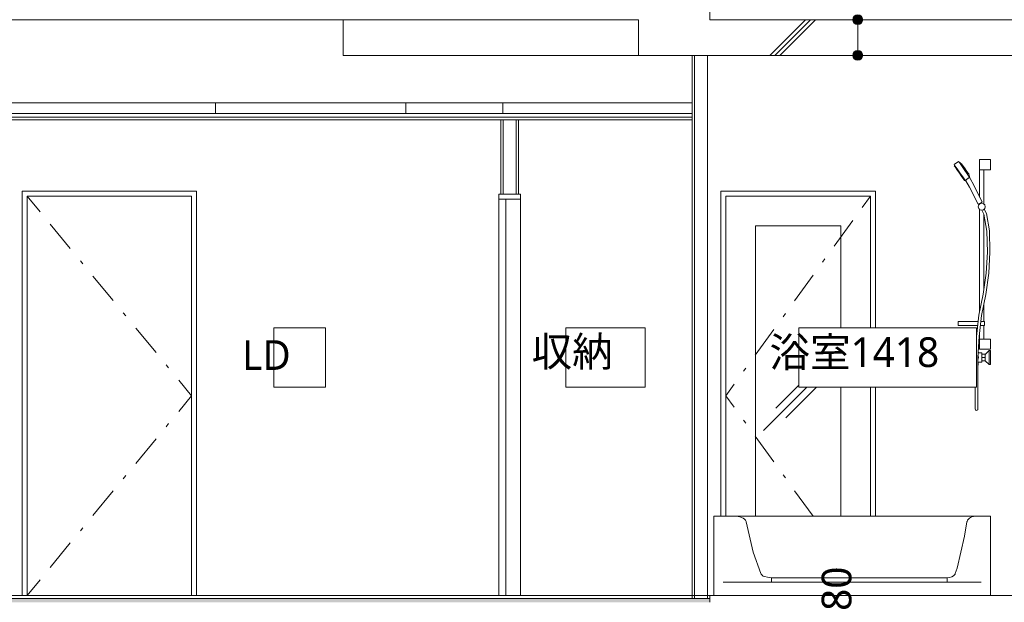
# Model space of a CAD drawing. Header units: millimetres. Extents: x 0 to 841, y 0 to 1188.
# Tile 17 of 98: x 251 to 350, y 338 to 397. Entities that reach past the tile are written whole.
import ezdxf
from ezdxf.xclip import XClip

# ---------------------------------------------------------------- set-up
doc = ezdxf.new("R2010")
doc.units = ezdxf.units.MM
doc.header["$MEASUREMENT"] = 0
doc.header["$XCLIPFRAME"] = 0
doc.linetypes.add('Wipeout_Contour', pattern=[1000, 0, -1000])
doc.linetypes.add('通り芯', pattern=[19, 15, -2, 0, -2])
for name, color, linetype in [('UB.★', 7, 'Continuous'), ('スラブ', 7, 'Continuous'), ('壁-間仕切り', 7, 'Continuous'), ('天井', 7, 'Continuous'), ('室名.★', 7, 'Continuous'), ('寸法', 7, 'Continuous'), ('床', 7, 'Continuous')]:
    doc.layers.add(name, color=color, linetype=linetype)
for name, color, linetype, lineweight in [('UB.★_ペン_番号__1', 7, 'Continuous', 5), ('スラブ_ペン_番号__29', 7, 'Continuous', 15), ('壁-間仕切り_ペン_番号__141', 7, 'Continuous', 15), ('壁-間仕切り_ペン_番号__23', 7, 'Continuous', 15), ('天井_ペン_番号__141', 7, 'Continuous', 15), ('室名.★_ペン_番号__46', 7, 'Continuous', 13), ('寸法_ペン_番号__45', 7, 'Continuous', 13), ('寸法_ペン_番号__46', 7, 'Continuous', 13), ('床_ペン_番号__141', 7, 'Continuous', 15)]:
    doc.layers.add(name, color=color, linetype=linetype, lineweight=lineweight)
for name, color, linetype, lineweight, true_color in [('UB.★_ペン_番号__75', 251, 'Continuous', 5, 0x6a6a6a), ('スラブ_ペン_番号__169', 253, 'Continuous', 5, 0xaaaaaa), ('スラブ_ペン_番号__89', 251, 'Continuous', 5, 0x6a6a6a), ('壁-躯体_ペン_番号__85', 251, 'Continuous', 5, 0x6a6a6a), ('壁-躯体_ペン_番号__87', 251, 'Continuous', 5, 0x6a6a6a), ('壁-間仕切り_ペン_番号__161', 251, 'Continuous', 5, 0x6a6a6a), ('壁-間仕切り_ペン_番号__63', 251, 'Continuous', 5, 0x6a6a6a), ('天井_ペン_番号__161', 251, 'Continuous', 5, 0x6a6a6a), ('室名.★_ペン_番号__85', 251, 'Continuous', 5, 0x6a6a6a), ('寸法_ペン_番号__85', 251, 'Continuous', 5, 0x6a6a6a), ('床_ペン_番号__161', 251, 'Continuous', 5, 0x6a6a6a), ('床_ペン_番号__169', 253, 'Continuous', 5, 0xaaaaaa), ('梁_ペン_番号__90', 251, 'Continuous', 5, 0x6a6a6a)]:
    doc.layers.add(name, color=color, linetype=linetype, lineweight=lineweight, true_color=true_color)
doc.styles.add('GENERATED_STYLE_1', font='meiryo.ttc')
pattern_1 = [(45, (121.78, 213.639), (-12.7279, 12.7279), []), (45, (121.525, 213.894), (-12.7279, 12.7279), []), (45, (121.27, 214.148), (-12.7279, 12.7279), [])]

# ---------------------------------------------------------------- blocks, each defined once
blk = doc.blocks.new('図面_7_7', base_point=(216.78, 313.239))
at = {"layer": 'UB.★_ペン_番号__1', "color": 7, "linetype": 'Continuous', "lineweight": 5}
for p, q in [((348.49, 347.139), (348.49, 339.139)), ((321.501, 339.139), (347.559, 339.139))]:
    blk.add_line(p, q, dxfattribs=at)
at = {"layer": 'UB.★_ペン_番号__75', "color": 251, "linetype": 'Continuous', "lineweight": 5, "true_color": 0x6a6a6a}
for p, q in [((344.832, 382.612), (345.273, 382.921)), ((344.909, 382.502), (344.832, 382.612)), ((344.84, 382.496), (344.89, 382.53)), ((345.351, 382.812), (345.275, 382.922)), ((345.275, 382.922), (345.275, 382.922)), ((345.275, 382.922), (345.277, 382.921)), ((345.277, 382.921), (345.602, 382.663)), ((345.561, 382.512), (345.351, 382.812)), ((345.648, 382.597), (345.602, 382.663)), ((345.774, 382.417), (345.648, 382.597)), ((347.39, 383.119), (347.419, 383.119)), ((347.39, 382.099), (347.39, 383.119)), ((347.419, 383.119), (347.5, 383.119)), ((347.5, 383.119), (347.61, 383.119)), ((347.61, 383.119), (348.49, 383.119)), ((348.49, 382.099), (348.49, 383.119)), ((344.91, 382.397), (344.84, 382.496)), ((345.119, 382.202), (344.909, 382.502)), ((345.099, 382.127), (344.91, 382.397)), ((345.357, 381.759), (345.099, 382.127)), ((345.406, 381.793), (345.119, 382.202)), ((345.615, 381.39), (345.357, 381.759)), ((345.693, 381.383), (345.406, 381.793)), ((345.848, 382.103), (345.561, 382.512)), ((345.946, 382.171), (345.774, 382.417)), ((346.135, 381.693), (345.848, 382.103)), ((346.119, 381.926), (345.946, 382.171)), ((346.244, 381.746), (346.119, 381.926)), ((346.345, 381.393), (346.135, 381.693)), ((346.291, 381.68), (346.244, 381.746)), ((346.422, 381.286), (346.291, 381.68)), ((347.39, 382.099), (347.419, 382.099)), ((347.39, 379.331), (347.39, 382.099)), ((347.419, 382.099), (347.5, 382.099)), ((347.5, 382.099), (347.61, 382.099)), ((347.61, 382.099), (348.49, 382.099)), ((347.83, 378.631), (347.83, 382.099)), ((345.804, 381.12), (345.615, 381.39)), ((345.903, 381.084), (345.693, 381.383)), ((345.873, 381.021), (345.804, 381.12)), ((345.873, 381.021), (345.922, 381.056)), ((345.979, 380.974), (345.903, 381.084)), ((345.979, 380.974), (346.005, 380.991)), ((346, 381.036), (345.995, 381.008)), ((345.995, 381.008), (345.995, 381.006)), ((346.007, 380.989), (345.995, 381.006)), ((346.006, 381.042), (346, 381.036)), ((346.039, 381.081), (346.006, 381.042)), ((346.386, 380.343), (346.007, 380.989)), ((346.051, 381.091), (346.039, 381.081)), ((346.099, 381.131), (346.051, 381.091)), ((346.116, 381.143), (346.099, 381.131)), ((346.173, 381.182), (346.116, 381.143)), ((346.191, 381.195), (346.173, 381.182)), ((346.191, 381.195), (346.246, 381.233)), ((346.246, 381.233), (346.264, 381.244)), ((346.264, 381.244), (346.313, 381.274)), ((346.313, 381.274), (346.327, 381.279)), ((346.327, 381.279), (346.368, 381.293)), ((346.422, 381.283), (346.345, 381.393)), ((346.368, 381.293), (346.374, 381.292)), ((346.374, 381.292), (346.395, 381.287)), ((346.429, 381.228), (346.395, 381.287)), ((346.404, 381.271), (346.42, 381.282)), ((346.42, 381.282), (346.422, 381.283)), ((346.422, 381.283), (346.422, 381.286)), ((346.8, 380.547), (346.429, 381.228)), ((347.64, 378.814), (346.8, 380.547)), ((347.241, 378.629), (346.386, 380.343)), ((347.241, 378.629), (347.258, 378.636)), ((347.258, 378.636), (347.305, 378.658)), ((347.326, 378.566), (347.287, 378.65)), ((347.43, 378.671), (347.298, 378.539)), ((347.305, 378.658), (347.368, 378.688)), ((347.368, 378.688), (347.441, 378.721)), ((347.61, 378.719), (347.43, 378.671)), ((347.441, 378.721), (347.513, 378.755)), ((347.513, 378.755), (347.577, 378.785)), ((347.577, 378.785), (347.623, 378.807)), ((347.632, 378.713), (347.595, 378.793)), ((347.79, 378.671), (347.61, 378.719)), ((347.623, 378.807), (347.64, 378.814)), ((347.922, 378.539), (347.79, 378.671)), ((347.298, 378.539), (347.25, 378.359)), ((347.25, 378.359), (347.298, 378.179)), ((347.298, 378.179), (347.43, 378.047)), ((347.39, 367.731), (347.39, 378.087)), ((347.43, 378.047), (347.61, 377.999)), ((347.61, 377.999), (347.79, 378.047)), ((347.823, 377.595), (347.632, 378.005)), ((347.79, 378.047), (347.922, 378.179)), ((348.119, 375.906), (347.823, 377.595)), ((347.83, 370.076), (347.83, 377.555)), ((348.073, 377.673), (347.864, 378.121)), ((347.97, 378.359), (347.922, 378.539)), ((347.922, 378.179), (347.97, 378.359)), ((348.379, 375.932), (348.073, 377.673)), ((348.18, 373.791), (348.119, 375.906)), ((348.44, 373.787), (348.379, 375.932)), ((348.058, 371.672), (348.18, 373.791)), ((348.317, 371.646), (348.44, 373.787)), ((347.755, 369.551), (348.058, 371.672)), ((348.011, 369.507), (348.317, 371.646)), ((347.327, 367.419), (347.755, 369.551)), ((347.584, 367.379), (348.011, 369.507)), ((347.83, 366.779), (347.83, 368.603)), ((345.219, 366.779), (345.508, 366.779)), ((345.219, 366.379), (345.219, 366.779)), ((345.508, 366.779), (346.008, 366.779)), ((346.008, 366.779), (346.581, 366.779)), ((346.581, 366.779), (347.074, 366.779)), ((347.074, 366.779), (347.254, 366.779)), ((347.082, 365.28), (347.327, 367.419)), ((347.341, 365.258), (347.584, 367.379)), ((347.516, 366.779), (347.61, 366.779)), ((347.61, 366.779), (347.74, 366.779)), ((347.74, 366.779), (347.835, 366.779)), ((347.835, 366.779), (347.87, 366.779)), ((347.87, 366.379), (347.87, 366.779)), ((345.219, 366.379), (345.508, 366.379)), ((345.508, 366.379), (346.008, 366.379)), ((346.008, 366.379), (346.581, 366.379)), ((346.581, 366.379), (347.074, 366.379)), ((347.074, 366.379), (347.208, 366.379)), ((347.39, 364.999), (347.39, 365.681)), ((347.47, 366.379), (347.61, 366.379)), ((347.61, 366.379), (347.74, 366.379)), ((347.74, 366.379), (347.835, 366.379)), ((347.83, 364.999), (347.83, 366.379)), ((347.835, 366.379), (347.87, 366.379)), ((346.96, 363.143), (347.082, 365.28)), ((347.22, 363.135), (347.341, 365.258)), ((347.39, 364.999), (347.419, 364.999)), ((347.39, 363.979), (347.39, 364.999)), ((347.419, 364.999), (347.5, 364.999)), ((347.5, 364.999), (347.61, 364.999)), ((347.61, 364.999), (348.49, 364.999)), ((348.49, 363.979), (348.49, 364.999)), ((347.39, 363.979), (347.419, 363.979)), ((347.419, 363.979), (347.5, 363.979)), ((347.5, 363.979), (347.61, 363.979)), ((347.61, 363.979), (348.49, 363.979)), ((347.95, 363.459), (348.35, 363.839)), ((348.35, 363.839), (348.35, 363.745)), ((348.35, 363.839), (348.49, 363.839)), ((348.35, 363.745), (348.35, 363.489)), ((348.49, 363.839), (348.49, 363.745)), ((348.49, 363.745), (348.49, 363.489)), ((346.252, 363.178), (346.417, 363.414)), ((346.252, 363.1), (346.252, 363.178)), ((346.252, 363.178), (346.254, 363.178)), ((346.417, 362.864), (346.252, 363.1)), ((346.252, 363.1), (346.254, 363.1)), ((346.254, 363.178), (346.269, 363.173)), ((346.254, 363.1), (346.269, 363.105)), ((346.269, 363.173), (346.296, 363.164)), ((346.269, 363.105), (346.296, 363.114)), ((346.296, 363.164), (346.312, 363.159)), ((346.296, 363.114), (346.312, 363.118)), ((346.312, 363.159), (346.461, 363.374)), ((346.312, 363.118), (346.312, 363.159)), ((346.461, 362.904), (346.312, 363.118)), ((346.417, 363.414), (346.599, 363.57)), ((346.599, 362.708), (346.417, 362.864)), ((346.461, 363.374), (346.627, 363.515)), ((346.627, 362.763), (346.461, 362.904)), ((346.57, 363.555), (346.505, 363.489)), ((346.505, 362.789), (346.57, 362.723)), ((346.586, 363.559), (346.57, 363.555)), ((346.57, 362.723), (346.586, 362.719)), ((346.599, 363.57), (346.835, 363.618)), ((346.835, 362.66), (346.599, 362.708)), ((346.627, 363.515), (346.832, 363.556)), ((346.832, 362.722), (346.627, 362.763)), ((346.81, 363.619), (346.72, 363.595)), ((346.72, 362.683), (346.81, 362.659)), ((346.987, 363.619), (346.81, 363.619)), ((346.81, 362.659), (346.96, 362.659)), ((346.832, 363.556), (346.981, 363.509)), ((346.96, 362.762), (346.832, 362.722)), ((346.835, 363.618), (346.984, 363.571)), ((346.96, 362.699), (346.835, 362.66)), ((346.85, 363.639), (346.882, 363.639)), ((346.85, 363.619), (346.85, 363.639)), ((346.882, 363.639), (346.97, 363.639)), ((346.93, 362.359), (346.93, 362.659)), ((346.96, 360.439), (346.96, 363.143)), ((346.97, 363.639), (346.988, 363.639)), ((347.228, 363.139), (347.22, 363.108)), ((347.22, 360.439), (347.22, 363.135)), ((347.23, 362.906), (347.22, 362.896)), ((347.22, 362.659), (347.61, 362.659)), ((347.222, 363.164), (347.228, 363.139)), ((347.29, 363.139), (347.23, 362.906)), ((347.233, 363.36), (347.29, 363.139)), ((347.61, 363.619), (347.248, 363.619)), ((347.249, 363.639), (347.298, 363.639)), ((347.25, 362.359), (347.25, 362.659)), ((347.298, 363.639), (347.33, 363.639)), ((347.33, 363.619), (347.33, 363.639)), ((347.61, 362.659), (347.61, 363.619)), ((347.95, 363.468), (347.61, 363.468)), ((347.95, 363.139), (347.61, 363.139)), ((347.95, 362.81), (347.61, 362.81)), ((347.95, 363.468), (347.95, 363.139)), ((347.95, 363.139), (347.95, 362.81)), ((347.95, 362.819), (348.35, 362.439)), ((348.35, 363.489), (348.35, 363.139)), ((348.35, 363.139), (348.35, 362.789)), ((348.35, 362.789), (348.35, 362.533)), ((348.49, 363.489), (348.49, 363.139)), ((348.49, 363.139), (348.49, 362.789)), ((348.49, 362.789), (348.49, 362.533)), ((346.93, 362.359), (346.951, 362.359)), ((346.951, 362.359), (346.96, 362.359)), ((347.22, 362.359), (347.228, 362.359)), ((347.228, 362.359), (347.25, 362.359)), ((348.35, 362.533), (348.35, 362.439)), ((348.35, 362.439), (348.49, 362.439)), ((348.49, 362.533), (348.49, 362.439)), ((346.96, 360.113), (346.96, 360.439)), ((346.96, 359.792), (346.96, 360.113)), ((346.96, 359.482), (346.96, 359.792)), ((347.22, 360.113), (347.22, 360.439)), ((347.22, 359.792), (347.22, 360.113)), ((347.22, 359.482), (347.22, 359.792)), ((346.96, 359.189), (346.96, 359.482)), ((346.96, 358.917), (346.96, 359.189)), ((346.96, 358.671), (346.96, 358.917)), ((347.22, 359.189), (347.22, 359.482)), ((347.22, 358.917), (347.22, 359.189)), ((347.22, 358.671), (347.22, 358.917)), ((346.96, 358.456), (346.96, 358.671)), ((346.96, 358.274), (346.96, 358.456)), ((346.96, 358.129), (346.96, 358.274)), ((346.96, 358.024), (346.96, 358.129)), ((346.96, 357.96), (346.96, 358.024)), ((346.96, 357.939), (346.96, 357.96)), ((346.96, 357.939), (346.977, 357.874)), ((346.977, 357.874), (347.025, 357.826)), ((347.025, 357.826), (347.09, 357.809)), ((347.09, 357.809), (347.155, 357.826)), ((347.155, 357.826), (347.202, 357.874)), ((347.202, 357.874), (347.22, 357.939)), ((347.22, 358.456), (347.22, 358.671)), ((347.22, 358.274), (347.22, 358.456)), ((347.22, 358.129), (347.22, 358.274)), ((347.22, 358.024), (347.22, 358.129)), ((347.22, 357.96), (347.22, 358.024)), ((347.22, 357.939), (347.22, 357.96)), ((322.733, 347.139), (322.932, 347.139)), ((322.733, 347.139), (322.733, 347.139)), ((322.932, 347.139), (323.944, 347.139)), ((323.944, 347.139), (325.122, 347.139)), ((325.122, 347.139), (326.387, 347.139)), ((326.387, 347.139), (344.133, 347.139)), ((344.133, 347.139), (345.02, 347.139)), ((345.02, 347.139), (345.846, 347.139)), ((345.846, 347.139), (346.556, 347.139)), ((346.556, 347.139), (347.082, 347.139)), ((347.082, 347.139), (347.082, 347.139)), ((348.49, 339.139), (347.559, 339.139))]:
    blk.add_line(p, q, dxfattribs=at)
at = {"layer": 'スラブ_ペン_番号__89', "color": 251, "linetype": 'Continuous', "lineweight": 5, "true_color": 0x6a6a6a}
blk.add_line((283.18, 393.639), (283.18, 397.239), dxfattribs=at)
at = {"layer": '壁-間仕切り_ペン_番号__23', "color": 7, "linetype": 'Continuous', "lineweight": 15, "flags": 128}
blk.add_lwpolyline([(298.88, 379.139), (299.6, 379.139), (301.08, 379.139)], dxfattribs=at)
at = {"layer": '壁-間仕切り_ペン_番号__63', "color": 251, "linetype": 'Continuous', "lineweight": 5, "true_color": 0x6a6a6a}
for p, q in [((268.38, 379.939), (250.78, 379.939)), ((321.28, 347.139), (321.28, 379.939)), ((321.28, 379.939), (336.88, 379.939)), ((336.88, 379.939), (336.88, 347.139)), ((252.586, 377.854), (251.28, 379.439)), ((251.28, 379.439), (267.88, 379.439)), ((336.38, 379.439), (321.78, 379.439)), ((321.78, 379.439), (321.78, 347.139)), ((335.534, 378.272), (336.38, 379.439)), ((336.38, 347.139), (336.38, 379.439)), ((255.638, 374.149), (253.603, 376.619)), ((332.718, 374.385), (334.595, 376.976)), ((324.78, 347.139), (324.78, 376.439)), ((324.78, 376.439), (333.38, 376.439)), ((333.38, 376.439), (333.38, 347.139)), ((256.909, 372.606), (256.655, 372.914)), ((331.544, 372.765), (331.779, 373.089)), ((259.961, 368.901), (257.927, 371.371)), ((328.728, 368.878), (330.605, 371.469)), ((261.233, 367.357), (260.979, 367.666)), ((327.554, 367.259), (327.789, 367.582)), ((264.285, 363.652), (262.25, 366.122)), ((324.738, 363.372), (326.616, 365.963)), ((325.58, 355.789), (332.58, 362.789)), ((265.557, 362.109), (265.302, 362.418)), ((323.565, 361.752), (323.799, 362.076)), ((267.88, 359.289), (266.574, 360.874)), ((326.835, 358.034), (330.335, 361.534)), ((321.78, 359.289), (322.626, 360.456)), ((327.825, 357.044), (331.325, 360.544)), ((267.88, 359.289), (266.574, 357.704)), ((321.78, 359.289), (322.626, 358.122)), ((323.565, 356.826), (323.799, 356.502)), ((265.557, 356.469), (265.302, 356.16)), ((264.285, 354.925), (262.25, 352.456)), ((324.738, 355.206), (326.616, 352.615)), ((261.233, 351.221), (260.979, 350.912)), ((327.554, 351.319), (327.789, 350.995)), ((259.961, 349.677), (257.927, 347.207)), ((328.728, 349.7), (330.583, 347.139)), ((256.909, 345.972), (256.655, 345.664)), ((255.638, 344.429), (253.603, 341.959))]:
    blk.add_line(p, q, dxfattribs=at)
at = {"color": 254, "linetype": 'Wipeout_Contour', "lineweight": 0, "ltscale": 1912.084812}
blk.add_wipeout([(326.387, 340.472), (344.133, 340.472), (344.133, 340.907), (326.387, 340.907)], dxfattribs=at).dxf.layer = 'UB.★'
at = {"color": 254, "linetype": 'Wipeout_Contour', "lineweight": 0, "ltscale": 1944.765268}
blk.add_wipeout([(319.93, 393.639), (318.63, 393.639), (318.63, 338.839), (319.93, 338.839)], dxfattribs=at).dxf.layer = '壁-間仕切り'
at = {"color": 254, "linetype": 'Wipeout_Contour', "lineweight": 0, "ltscale": 2428.485147}
blk.add_wipeout([(299.33, 379.639), (299.33, 387.139), (299.08, 387.139), (299.08, 379.639), (299.1, 379.639)], dxfattribs=at).dxf.layer = '壁-間仕切り'
at = {"color": 254, "linetype": 'Wipeout_Contour', "lineweight": 0, "ltscale": 2432.876699}
blk.add_wipeout([(300.88, 379.639), (300.88, 387.139), (300.63, 387.139), (300.63, 379.639), (300.86, 379.639)], dxfattribs=at).dxf.layer = '壁-間仕切り'
at = {"color": 254, "linetype": 'Wipeout_Contour', "lineweight": 0, "ltscale": 1831.254431}
blk.add_wipeout([(276.17, 360.139), (281.39, 360.139), (281.39, 366.139), (276.17, 366.139)], dxfattribs=at).dxf.layer = '室名.★'
at = {"color": 254, "linetype": 'Wipeout_Contour', "lineweight": 0, "ltscale": 1908.928184}
blk.add_wipeout([(305.63, 360.139), (313.63, 360.139), (313.63, 366.139), (305.63, 366.139)], dxfattribs=at).dxf.layer = '室名.★'
at = {"layer": 'UB.★_ペン_番号__1', "color": 7, "linetype": 'Continuous', "lineweight": 5}
for p, q in [((326.387, 340.907), (326.387, 340.472)), ((344.133, 340.907), (344.133, 340.472)), ((326.387, 340.472), (321.501, 340.472)), ((344.133, 340.472), (326.387, 340.472)), ((347.559, 340.472), (344.133, 340.472))]:
    blk.add_line(p, q, dxfattribs=at)
at = {"layer": 'UB.★_ペン_番号__1', "color": 7, "linetype": 'Continuous', "lineweight": 5, "flags": 128}
blk.add_lwpolyline([(320.57, 347.139), (322.733, 347.139), (322.871, 347.135), (323.036, 347.108), (323.19, 347.063), (323.378, 346.999), (323.539, 346.919), (323.672, 346.825), (323.771, 346.721), (323.835, 346.61), (323.849, 346.552), (324.541, 343.505), (325.32, 341.353), (325.351, 341.266), (325.504, 341.099), (325.53, 341.082), (326.151, 340.943), (326.387, 340.907), (344.133, 340.907), (344.368, 340.943), (344.598, 340.994), (344.758, 341.099), (344.911, 341.266), (344.942, 341.353), (345.135, 341.888), (345.869, 345.116), (346.12, 346.552), (346.13, 346.61), (346.179, 346.721), (346.256, 346.825), (346.357, 346.919), (346.481, 346.999), (346.623, 347.062), (346.779, 347.108), (346.944, 347.135), (347.082, 347.139), (348.49, 347.139)], dxfattribs=at)
at = {"layer": '室名.★_ペン_番号__85', "color": 251, "linetype": 'Continuous', "lineweight": 5, "true_color": 0x6a6a6a, "flags": 128}
for points in [[(276.17, 360.139), (281.39, 360.139), (281.39, 366.139), (276.17, 366.139)], [(305.63, 360.139), (313.63, 360.139), (313.63, 366.139), (305.63, 366.139)]]:
    blk.add_lwpolyline(points, close=True, dxfattribs=at)
at = {"layer": '寸法_ペン_番号__46', "color": 7, "linetype": 'Continuous', "lineweight": 13, "insert": (334.497, 335.339), "char_height": 3, "width": 7.45314, "attachment_point": 7, "rotation": 90, "style": 'GENERATED_STYLE_1'}
blk.add_mtext('\\A1;{\\pql;\\fMeiryo|b0|i0|c128|p0;\\W1.000000;180}', dxfattribs=at)
at = {"color": 254, "linetype": 'Wipeout_Contour', "lineweight": 0, "ltscale": 2075.45716}
blk.add_wipeout([(351.28, 397.239), (320.18, 397.239), (320.18, 393.639), (351.28, 393.639)], dxfattribs=at).dxf.layer = 'スラブ'
at = {"color": 254, "linetype": 'Wipeout_Contour', "lineweight": 0, "ltscale": 1942.727376}
blk.add_wipeout([(318.63, 393.639), (318.38, 393.639), (318.38, 338.839), (318.63, 338.839)], dxfattribs=at).dxf.layer = '壁-間仕切り'
at = {"color": 254, "linetype": 'Wipeout_Contour', "lineweight": 0, "ltscale": 1947.218529}
blk.add_wipeout([(300.63, 379.639), (300.63, 387.139), (299.33, 387.139), (299.33, 379.639)], dxfattribs=at).dxf.layer = '壁-間仕切り'
at = {"color": 254, "linetype": 'Wipeout_Contour', "lineweight": 0, "ltscale": 1984.848121}
blk.add_wipeout([(329.136, 360.139), (347.074, 360.139), (347.074, 366.139), (329.136, 366.139)], dxfattribs=at).dxf.layer = '室名.★'
at = {"layer": 'スラブ_ペン_番号__169', "linetype": 'Continuous', "lineweight": 5, "true_color": 0xaaaaaa}
h = blk.add_hatch(dxfattribs=at)
h.set_pattern_fill('コンクリート_構造2_0007', color=253, style=0, pattern_type=2)
h.set_pattern_definition(pattern_1)
h.paths.add_polyline_path([(351.28, 397.239), (320.18, 397.239), (320.18, 393.639), (351.28, 393.639)])
at = {"layer": '寸法', "linetype": 'Continuous', "lineweight": 0, "true_color": 0x000000}
for points in [[(334.597, 397.239), (334.635, 397.048), (334.743, 396.885), (334.905, 396.777), (335.097, 396.739), (335.288, 396.777), (335.45, 396.885), (335.559, 397.048), (335.597, 397.239), (335.559, 397.43), (335.45, 397.593), (335.288, 397.701), (335.097, 397.739), (334.905, 397.701), (334.743, 397.593), (334.635, 397.43)], [(334.597, 393.639), (334.635, 393.448), (334.743, 393.285), (334.905, 393.177), (335.097, 393.139), (335.288, 393.177), (335.45, 393.285), (335.559, 393.448), (335.597, 393.639), (335.559, 393.83), (335.45, 393.993), (335.288, 394.101), (335.097, 394.139), (334.905, 394.101), (334.743, 393.993), (334.635, 393.83)]]:
    blk.add_hatch(color=18, dxfattribs=at).paths.add_polyline_path(points)
at = {"layer": '壁-間仕切り_ペン_番号__141', "color": 7, "linetype": 'Continuous', "lineweight": 15, "flags": 128}
blk.add_lwpolyline([(300.88, 379.639), (300.86, 379.639), (300.63, 379.639), (300.58, 379.639), (299.38, 379.639), (299.33, 379.639), (299.1, 379.639), (299.08, 379.639)], dxfattribs=at)
at = {"layer": '壁-間仕切り_ペン_番号__23', "color": 7, "linetype": 'Continuous', "lineweight": 15}
for p, q in [((298.88, 379.639), (299.08, 379.639)), ((300.88, 379.639), (301.08, 379.639)), ((301.08, 379.639), (301.08, 379.139))]:
    blk.add_line(p, q, dxfattribs=at)
at = {"layer": '室名.★_ペン_番号__85', "color": 251, "linetype": 'Continuous', "lineweight": 5, "true_color": 0x6a6a6a, "flags": 128}
blk.add_lwpolyline([(329.136, 360.139), (347.074, 360.139), (347.074, 366.139), (329.136, 366.139)], close=True, dxfattribs=at)
at = {"layer": '寸法_ペン_番号__45', "color": 7, "linetype": 'Continuous', "lineweight": 13}
for centre in [(335.097, 397.239), (335.097, 393.639)]:
    blk.add_circle(centre, 0.5, dxfattribs=at)
at = {"layer": '寸法_ペン_番号__85', "color": 251, "linetype": 'Continuous', "lineweight": 5, "true_color": 0x6a6a6a}
for p, q in [((335.097, 396.739), (335.097, 394.139)), ((335.597, 397.239), (340.097, 397.239)), ((335.597, 393.639), (340.097, 393.639))]:
    blk.add_line(p, q, dxfattribs=at)
for p in [(334.597, 397.239), (334.597, 393.639)]:
    blk.add_point(p, dxfattribs=at)
at = {"layer": '梁_ペン_番号__90', "color": 251, "linetype": 'Continuous', "lineweight": 5, "true_color": 0x6a6a6a}
blk.add_line((227.48, 388.839), (318.38, 388.839), dxfattribs=at)
at = {"color": 254, "linetype": 'Wipeout_Contour', "lineweight": 0, "ltscale": 1892.649815}
blk.add_wipeout([(219.28, 387.389), (219.28, 387.139), (318.38, 387.139), (318.38, 387.389)], dxfattribs=at).dxf.layer = '天井'
at = {"color": 254, "linetype": 'Wipeout_Contour', "lineweight": 0, "ltscale": 2669.850826}
blk.add_wipeout([(318.38, 338.839), (219.28, 338.839), (219.28, 338.439), (320.18, 338.439), (320.18, 338.839), (319.93, 338.839)], dxfattribs=at).dxf.layer = '床'
at = {"layer": '床_ペン_番号__169', "linetype": 'Continuous', "lineweight": 5, "true_color": 0xaaaaaa}
h = blk.add_hatch(dxfattribs=at)
h.set_pattern_fill('切石_0007', color=253, style=0, pattern_type=2)
h.set_pattern_definition([(45, (121.7799, 217.139), (-1.113693, 1.113693), [0, -1.05, 0, -1.575]), (110, (125.2799, 217.139), (1.480016, 0.538682), [0, -0.77, 0, -1.33])])
h.paths.add_polyline_path([(318.38, 338.839), (219.28, 338.839), (219.28, 338.439), (320.18, 338.439), (320.18, 338.839), (319.93, 338.839)])
at = {"color": 254, "linetype": 'Wipeout_Contour', "lineweight": 0, "ltscale": 2031.871347}
blk.add_wipeout([(320.18, 393.639), (320.18, 400.839), (312.98, 400.839), (312.98, 393.639)], dxfattribs=at).dxf.layer = 'スラブ'
at = {"color": 254, "linetype": 'Wipeout_Contour', "lineweight": 0, "ltscale": 1893.684801}
blk.add_wipeout([(219.28, 387.769), (219.28, 387.389), (318.38, 387.389), (318.38, 387.769)], dxfattribs=at).dxf.layer = '天井'
at = {"layer": 'スラブ_ペン_番号__169', "linetype": 'Continuous', "lineweight": 5, "true_color": 0xaaaaaa}
h = blk.add_hatch(dxfattribs=at)
h.set_pattern_fill('コンクリート_構造2_0007', color=253, style=0, pattern_type=2)
h.set_pattern_definition(pattern_1)
h.paths.add_polyline_path([(320.18, 393.639), (320.18, 400.839), (312.98, 400.839), (312.98, 393.639)])
at = {"layer": 'スラブ_ペン_番号__29', "color": 7, "linetype": 'Continuous', "lineweight": 15}
for p, q in [((320.18, 400.839), (320.18, 397.239)), ((312.98, 397.239), (222.28, 397.239)), ((312.98, 397.239), (312.98, 393.639)), ((351.28, 397.239), (320.18, 397.239)), ((318.38, 393.639), (312.98, 393.639)), ((320.18, 393.639), (319.93, 393.639)), ((351.28, 393.639), (320.18, 393.639))]:
    blk.add_line(p, q, dxfattribs=at)
at = {"layer": 'スラブ_ペン_番号__29', "color": 7, "linetype": 'Continuous', "lineweight": 15, "flags": 128}
blk.add_lwpolyline([(319.93, 393.639), (318.63, 393.639), (318.38, 393.639)], dxfattribs=at)
at = {"layer": 'スラブ_ペン_番号__89', "color": 251, "linetype": 'Continuous', "lineweight": 5, "true_color": 0x6a6a6a}
blk.add_line((283.18, 393.639), (312.98, 393.639), dxfattribs=at)
at = {"layer": '壁-躯体_ペン_番号__87', "color": 251, "linetype": 'Continuous', "lineweight": 5, "true_color": 0x6a6a6a}
for p, q in [((270.28, 388.839), (270.28, 387.769)), ((289.48, 387.769), (289.48, 388.839)), ((299.28, 388.839), (299.28, 387.769))]:
    blk.add_line(p, q, dxfattribs=at)
at = {"layer": '壁-間仕切り_ペン_番号__141', "color": 7, "linetype": 'Continuous', "lineweight": 15}
for p, q in [((299.08, 387.139), (299.08, 379.639)), ((300.88, 387.139), (300.88, 379.639))]:
    blk.add_line(p, q, dxfattribs=at)
at = {"layer": '壁-間仕切り_ペン_番号__161', "color": 251, "linetype": 'Continuous', "lineweight": 5, "true_color": 0x6a6a6a}
for p, q in [((299.33, 387.139), (299.33, 379.639)), ((300.63, 387.139), (300.63, 379.639))]:
    blk.add_line(p, q, dxfattribs=at)
at = {"layer": '天井_ペン_番号__141', "color": 7, "linetype": 'Continuous', "lineweight": 15}
blk.add_line((318.38, 387.139), (300.88, 387.139), dxfattribs=at)
at = {"layer": '天井_ペン_番号__141', "color": 7, "linetype": 'Continuous', "lineweight": 15, "flags": 128}
for points in [[(299.08, 387.139), (219.28, 387.139), (218.48, 387.139)], [(300.88, 387.139), (300.63, 387.139), (299.33, 387.139), (299.08, 387.139)]]:
    blk.add_lwpolyline(points, dxfattribs=at)
at = {"layer": '天井_ペン_番号__161', "color": 251, "linetype": 'Continuous', "lineweight": 5, "true_color": 0x6a6a6a, "flags": 128}
for points in [[(318.38, 387.769), (219.28, 387.769), (218.48, 387.769)], [(318.38, 387.389), (219.28, 387.389), (218.48, 387.389)]]:
    blk.add_lwpolyline(points, dxfattribs=at)
at = {"color": 254, "linetype": 'Wipeout_Contour', "lineweight": 0, "ltscale": 1737.46505}
blk.add_wipeout([(219.28, 339.139), (219.28, 338.839), (318.38, 338.839), (318.38, 339.139)], dxfattribs=at).dxf.layer = '床'
at = {"color": 254, "linetype": 'Wipeout_Contour', "lineweight": 0, "ltscale": 1864.827211}
blk.add_wipeout([(320.18, 339.139), (319.93, 339.139), (319.93, 338.839), (320.18, 338.839)], dxfattribs=at).dxf.layer = '床'
at = {"layer": 'UB.★_ペン_番号__1', "color": 7, "linetype": 'Continuous', "lineweight": 5}
blk.add_line((320.57, 347.139), (320.57, 339.139), dxfattribs=at)
at = {"layer": 'UB.★_ペン_番号__75', "color": 251, "linetype": 'Continuous', "lineweight": 5, "true_color": 0x6a6a6a}
blk.add_line((321.501, 339.139), (320.57, 339.139), dxfattribs=at)
at = {"layer": '壁-躯体_ペン_番号__85', "color": 251, "linetype": '通り芯', "lineweight": 5, "true_color": 0x6a6a6a}
blk.add_line((61.78, 339.139), (401.78, 339.139), dxfattribs=at)
at = {"layer": '壁-間仕切り_ペン_番号__141', "color": 7, "linetype": 'Continuous', "lineweight": 15}
blk.add_line((318.38, 393.639), (318.38, 339.139), dxfattribs=at)
at = {"layer": '壁-間仕切り_ペン_番号__161', "color": 251, "linetype": 'Continuous', "lineweight": 5, "true_color": 0x6a6a6a}
blk.add_line((319.93, 393.639), (319.93, 339.139), dxfattribs=at)
at = {"layer": '壁-間仕切り_ペン_番号__23', "color": 7, "linetype": 'Continuous', "lineweight": 15}
blk.add_line((299.6, 379.139), (299.6, 339.139), dxfattribs=at)
at = {"layer": '壁-間仕切り_ペン_番号__23', "color": 7, "linetype": 'Continuous', "lineweight": 15, "flags": 128}
blk.add_lwpolyline([(298.88, 379.639), (298.88, 379.139), (298.88, 339.139)], dxfattribs=at)
at = {"layer": '壁-間仕切り_ペン_番号__63', "color": 251, "linetype": 'Continuous', "lineweight": 5, "true_color": 0x6a6a6a}
for p, q in [((250.78, 379.939), (250.78, 339.139)), ((268.38, 339.139), (268.38, 379.939)), ((251.28, 339.139), (251.28, 379.439)), ((267.88, 379.439), (267.88, 339.139)), ((301.08, 339.139), (301.08, 379.139)), ((252.586, 340.724), (251.28, 339.139))]:
    blk.add_line(p, q, dxfattribs=at)
at = {"layer": '床_ペン_番号__141', "color": 7, "linetype": 'Continuous', "lineweight": 15}
blk.add_line((320.18, 339.139), (319.93, 339.139), dxfattribs=at)
at = {"layer": '床_ペン_番号__141', "color": 7, "linetype": 'Continuous', "lineweight": 15, "flags": 128}
blk.add_lwpolyline([(318.38, 339.139), (299.6, 339.139), (298.88, 339.139), (219.28, 339.139), (218.48, 339.139)], dxfattribs=at)
at = {"layer": '室名.★_ペン_番号__46', "color": 7, "linetype": 'Continuous', "lineweight": 13, "insert": (278.78, 364.889), "char_height": 3, "attachment_point": 2, "style": 'GENERATED_STYLE_1'}
blk.add_mtext('\\A1;{\\pqc;\\pt0,920;\\fMeiryo|b0|i0|c128|p0;\\W1.000000;LD\\fMeiryo|b0|i0|c128|p0;\\W1.000000;\\A1{\\H.66x;\\S^  ;}\\fMeiryo|b0|i0|c128|p0;\\W1.000000;\\fMeiryo|b0|i0|c128|p0;\\W1.000000;\\A1{\\H.66x;\\S^  ;}\\fMeiryo|b0|i0|c128|p0;\\W1.000000;\\fMeiryo|b0|i0|c128|p0;\\W1.000000;\\fMeiryo|b0|i0|c128|p0;\\W1.000000;\\fMeiryo|b0|i0|c128|p0;\\W1.000000;\\fMeiryo|b0|i0|c128|p0;\\W1.000000;\\fMeiryo|b0|i0|c128|p0;\\W1.000000;\\fMeiryo|b0|i0|c128|p0;\\W1.000000;\\A1{\\H.66x;\\S^  ;}\\fMeiryo|b0|i0|c128|p0;\\W1.000000;\\fMeiryo|b0|i0|c128|p0;\\W1.000000;\\A1{\\H.66x;\\S^  ;}\\fMeiryo|b0|i0|c128|p0;\\W1.000000;\\fMeiryo|b0|i0|c128|p0;\\W1.000000;\\fMeiryo|b0|i0|c128|p0;\\W1.000000;\\fMeiryo|b0|i0|c128|p0;\\W1.000000;\\fMeiryo|b0|i0|c128|p0;\\W1.000000;\\fMeiryo|b0|i0|c128|p0;\\W1.000000;\\fMeiryo|b0|i0|c128|p0;\\W1.000000;\\A1{\\H.66x;\\S^  ;}\\fMeiryo|b0|i0|c128|p0;\\W1.000000;\\fMeiryo|b0|i0|c128|p0;\\W1.000000;\\A1{\\H.66x;\\S^  ;}\\fMeiryo|b0|i0|c128|p0;\\W1.000000;\\fMeiryo|b0|i0|c128|p0;\\W1.000000;\\fMeiryo|b0|i0|c128|p0;\\W1.000000;\\fMeiryo|b0|i0|c128|p0;\\W1.000000;\\fMeiryo|b0|i0|c128|p0;\\W1.000000;\\fMeiryo|b0|i0|c128|p0;\\W1.000000;\\fMeiryo|b0|i0|c128|p0;\\W1.000000;\\A1{\\H.66x;\\S^  ;}\\fMeiryo|b0|i0|c128|p0;\\W1.000000;\\fMeiryo|b0|i0|c128|p0;\\W1.000000;\\A1{\\H.66x;\\S^  ;}\\fMeiryo|b0|i0|c128|p0;\\W1.000000;\\fMeiryo|b0|i0|c128|p0;\\W1.000000;\\fMeiryo|b0|i0|c128|p0;\\W1.000000;\\fMeiryo|b0|i0|c128|p0;\\W1.000000;\\fMeiryo|b0|i0|c128|p0;\\W1.000000;\\fMeiryo|b0|i0|c128|p0;\\W1.000000;\\fMeiryo|b0|i0|c128|p0;\\W1.000000;\\A1{\\H.66x;\\S^  ;}\\fMeiryo|b0|i0|c128|p0;\\W1.000000;\\fMeiryo|b0|i0|c128|p0;\\W1.000000;\\A1{\\H.66x;\\S^  ;}\\fMeiryo|b0|i0|c128|p0;\\W1.000000;\\fMeiryo|b0|i0|c128|p0;\\W1.000000;\\fMeiryo|b0|i0|c128|p0;\\W1.000000;\\fMeiryo|b0|i0|c128|p0;\\W1.000000;\\fMeiryo|b0|i0|c128|p0;\\W1.000000;\\fMeiryo|b0|i0|c128|p0;\\W1.000000;\\fMeiryo|b0|i0|c128|p0;\\W1.000000;\\fMeiryo|b0|i0|c128|p0;\\W1.000000;}', dxfattribs=at)
at = {"color": 254, "linetype": 'Wipeout_Contour', "lineweight": 0, "ltscale": 1843.256146}
blk.add_wipeout([(320.18, 331.239), (320.18, 338.439), (312.98, 338.439), (312.98, 331.239)], dxfattribs=at).dxf.layer = 'スラブ'
at = {"layer": 'スラブ_ペン_番号__169', "linetype": 'Continuous', "lineweight": 5, "true_color": 0xaaaaaa}
h = blk.add_hatch(dxfattribs=at)
h.set_pattern_fill('コンクリート_構造2_0007', color=253, style=0, pattern_type=2)
h.set_pattern_definition(pattern_1)
h.paths.add_polyline_path([(320.18, 331.239), (320.18, 338.439), (312.98, 338.439), (312.98, 331.239)])
at = {"layer": '壁-間仕切り_ペン_番号__141', "color": 7, "linetype": 'Continuous', "lineweight": 15}
blk.add_line((318.38, 339.139), (318.38, 338.839), dxfattribs=at)
at = {"layer": '壁-間仕切り_ペン_番号__141', "color": 7, "linetype": 'Continuous', "lineweight": 15, "flags": 128}
blk.add_lwpolyline([(319.93, 338.839), (318.63, 338.839), (318.38, 338.839)], dxfattribs=at)
at = {"layer": '壁-間仕切り_ペン_番号__161', "color": 251, "linetype": 'Continuous', "lineweight": 5, "true_color": 0x6a6a6a}
for p, q in [((318.63, 393.639), (318.63, 338.839)), ((319.93, 339.139), (319.93, 338.839))]:
    blk.add_line(p, q, dxfattribs=at)
at = {"layer": '床_ペン_番号__161', "color": 251, "linetype": 'Continuous', "lineweight": 5, "true_color": 0x6a6a6a}
blk.add_line((320.18, 338.839), (319.93, 338.839), dxfattribs=at)
at = {"layer": '床_ペン_番号__161', "color": 251, "linetype": 'Continuous', "lineweight": 5, "true_color": 0x6a6a6a, "flags": 128}
for points in [[(318.38, 338.839), (219.28, 338.839), (218.48, 338.839), (217.68, 338.839)], [(320.18, 339.139), (320.18, 338.839), (320.18, 338.439)]]:
    blk.add_lwpolyline(points, dxfattribs=at)
at = {"layer": '室名.★_ペン_番号__46', "color": 7, "linetype": 'Continuous', "lineweight": 13, "char_height": 3, "attachment_point": 2, "style": 'GENERATED_STYLE_1'}
for s, insert in [('\\A1;{\\pqc;\\pt0,920;\\fMeiryo|b0|i0|c128|p0;\\W1.000000;収納\\fMeiryo|b0|i0|c128|p0;\\W1.000000;\\A1{\\H.66x;\\S^  ;}\\fMeiryo|b0|i0|c128|p0;\\W1.000000;\\fMeiryo|b0|i0|c128|p0;\\W1.000000;\\A1{\\H.66x;\\S^  ;}\\fMeiryo|b0|i0|c128|p0;\\W1.000000;\\fMeiryo|b0|i0|c128|p0;\\W1.000000;\\fMeiryo|b0|i0|c128|p0;\\W1.000000;\\fMeiryo|b0|i0|c128|p0;\\W1.000000;\\fMeiryo|b0|i0|c128|p0;\\W1.000000;\\fMeiryo|b0|i0|c128|p0;\\W1.000000;\\fMeiryo|b0|i0|c128|p0;\\W1.000000;\\A1{\\H.66x;\\S^  ;}\\fMeiryo|b0|i0|c128|p0;\\W1.000000;\\fMeiryo|b0|i0|c128|p0;\\W1.000000;\\A1{\\H.66x;\\S^  ;}\\fMeiryo|b0|i0|c128|p0;\\W1.000000;\\fMeiryo|b0|i0|c128|p0;\\W1.000000;\\fMeiryo|b0|i0|c128|p0;\\W1.000000;\\fMeiryo|b0|i0|c128|p0;\\W1.000000;\\fMeiryo|b0|i0|c128|p0;\\W1.000000;\\fMeiryo|b0|i0|c128|p0;\\W1.000000;\\fMeiryo|b0|i0|c128|p0;\\W1.000000;\\A1{\\H.66x;\\S^  ;}\\fMeiryo|b0|i0|c128|p0;\\W1.000000;\\fMeiryo|b0|i0|c128|p0;\\W1.000000;\\A1{\\H.66x;\\S^  ;}\\fMeiryo|b0|i0|c128|p0;\\W1.000000;\\fMeiryo|b0|i0|c128|p0;\\W1.000000;\\fMeiryo|b0|i0|c128|p0;\\W1.000000;\\fMeiryo|b0|i0|c128|p0;\\W1.000000;\\fMeiryo|b0|i0|c128|p0;\\W1.000000;\\fMeiryo|b0|i0|c128|p0;\\W1.000000;\\fMeiryo|b0|i0|c128|p0;\\W1.000000;\\A1{\\H.66x;\\S^  ;}\\fMeiryo|b0|i0|c128|p0;\\W1.000000;\\fMeiryo|b0|i0|c128|p0;\\W1.000000;\\A1{\\H.66x;\\S^  ;}\\fMeiryo|b0|i0|c128|p0;\\W1.000000;\\fMeiryo|b0|i0|c128|p0;\\W1.000000;\\fMeiryo|b0|i0|c128|p0;\\W1.000000;\\fMeiryo|b0|i0|c128|p0;\\W1.000000;\\fMeiryo|b0|i0|c128|p0;\\W1.000000;\\fMeiryo|b0|i0|c128|p0;\\W1.000000;\\fMeiryo|b0|i0|c128|p0;\\W1.000000;\\A1{\\H.66x;\\S^  ;}\\fMeiryo|b0|i0|c128|p0;\\W1.000000;\\fMeiryo|b0|i0|c128|p0;\\W1.000000;\\A1{\\H.66x;\\S^  ;}\\fMeiryo|b0|i0|c128|p0;\\W1.000000;\\fMeiryo|b0|i0|c128|p0;\\W1.000000;\\fMeiryo|b0|i0|c128|p0;\\W1.000000;\\fMeiryo|b0|i0|c128|p0;\\W1.000000;\\fMeiryo|b0|i0|c128|p0;\\W1.000000;\\fMeiryo|b0|i0|c128|p0;\\W1.000000;\\fMeiryo|b0|i0|c128|p0;\\W1.000000;\\fMeiryo|b0|i0|c128|p0;\\W1.000000;}', (309.63, 365.245)), ('\\A1;{\\pqc;\\pt0,920;\\fMeiryo|b0|i0|c128|p0;\\W1.000000;浴室1418\\fMeiryo|b0|i0|c128|p0;\\W1.000000;\\A1{\\H.66x;\\S^  ;}\\fMeiryo|b0|i0|c128|p0;\\W1.000000;\\fMeiryo|b0|i0|c128|p0;\\W1.000000;\\A1{\\H.66x;\\S^  ;}\\fMeiryo|b0|i0|c128|p0;\\W1.000000;\\fMeiryo|b0|i0|c128|p0;\\W1.000000;\\fMeiryo|b0|i0|c128|p0;\\W1.000000;\\fMeiryo|b0|i0|c128|p0;\\W1.000000;\\fMeiryo|b0|i0|c128|p0;\\W1.000000;\\fMeiryo|b0|i0|c128|p0;\\W1.000000;\\fMeiryo|b0|i0|c128|p0;\\W1.000000;\\A1{\\H.66x;\\S^  ;}\\fMeiryo|b0|i0|c128|p0;\\W1.000000;\\fMeiryo|b0|i0|c128|p0;\\W1.000000;\\A1{\\H.66x;\\S^  ;}\\fMeiryo|b0|i0|c128|p0;\\W1.000000;\\fMeiryo|b0|i0|c128|p0;\\W1.000000;\\fMeiryo|b0|i0|c128|p0;\\W1.000000;\\fMeiryo|b0|i0|c128|p0;\\W1.000000;\\fMeiryo|b0|i0|c128|p0;\\W1.000000;\\fMeiryo|b0|i0|c128|p0;\\W1.000000;\\fMeiryo|b0|i0|c128|p0;\\W1.000000;\\A1{\\H.66x;\\S^  ;}\\fMeiryo|b0|i0|c128|p0;\\W1.000000;\\fMeiryo|b0|i0|c128|p0;\\W1.000000;\\A1{\\H.66x;\\S^  ;}\\fMeiryo|b0|i0|c128|p0;\\W1.000000;\\fMeiryo|b0|i0|c128|p0;\\W1.000000;\\fMeiryo|b0|i0|c128|p0;\\W1.000000;\\fMeiryo|b0|i0|c128|p0;\\W1.000000;\\fMeiryo|b0|i0|c128|p0;\\W1.000000;\\fMeiryo|b0|i0|c128|p0;\\W1.000000;\\fMeiryo|b0|i0|c128|p0;\\W1.000000;\\A1{\\H.66x;\\S^  ;}\\fMeiryo|b0|i0|c128|p0;\\W1.000000;\\fMeiryo|b0|i0|c128|p0;\\W1.000000;\\A1{\\H.66x;\\S^  ;}\\fMeiryo|b0|i0|c128|p0;\\W1.000000;\\fMeiryo|b0|i0|c128|p0;\\W1.000000;\\fMeiryo|b0|i0|c128|p0;\\W1.000000;\\fMeiryo|b0|i0|c128|p0;\\W1.000000;\\fMeiryo|b0|i0|c128|p0;\\W1.000000;\\fMeiryo|b0|i0|c128|p0;\\W1.000000;\\fMeiryo|b0|i0|c128|p0;\\W1.000000;\\A1{\\H.66x;\\S^  ;}\\fMeiryo|b0|i0|c128|p0;\\W1.000000;\\fMeiryo|b0|i0|c128|p0;\\W1.000000;\\A1{\\H.66x;\\S^  ;}\\fMeiryo|b0|i0|c128|p0;\\W1.000000;\\fMeiryo|b0|i0|c128|p0;\\W1.000000;\\fMeiryo|b0|i0|c128|p0;\\W1.000000;\\fMeiryo|b0|i0|c128|p0;\\W1.000000;\\fMeiryo|b0|i0|c128|p0;\\W1.000000;\\fMeiryo|b0|i0|c128|p0;\\W1.000000;\\fMeiryo|b0|i0|c128|p0;\\W1.000000;\\fMeiryo|b0|i0|c128|p0;\\W1.000000;}', (338.105, 365.184))]:
    blk.add_mtext(s, dxfattribs=dict(at, insert=insert))

msp = doc.modelspace()

# ---------------------------------------------------------------- block references
at = {"color": 7, "linetype": 'Continuous', "lineweight": 5}
ref = msp.add_blockref('図面_7_7', (216.78, 313.239), dxfattribs=at)
XClip(ref).set_block_clipping_path([(31.7799017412, 128.6389561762), (401.7799017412, 497.8389578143)])

doc.saveas('drawing.dxf')
